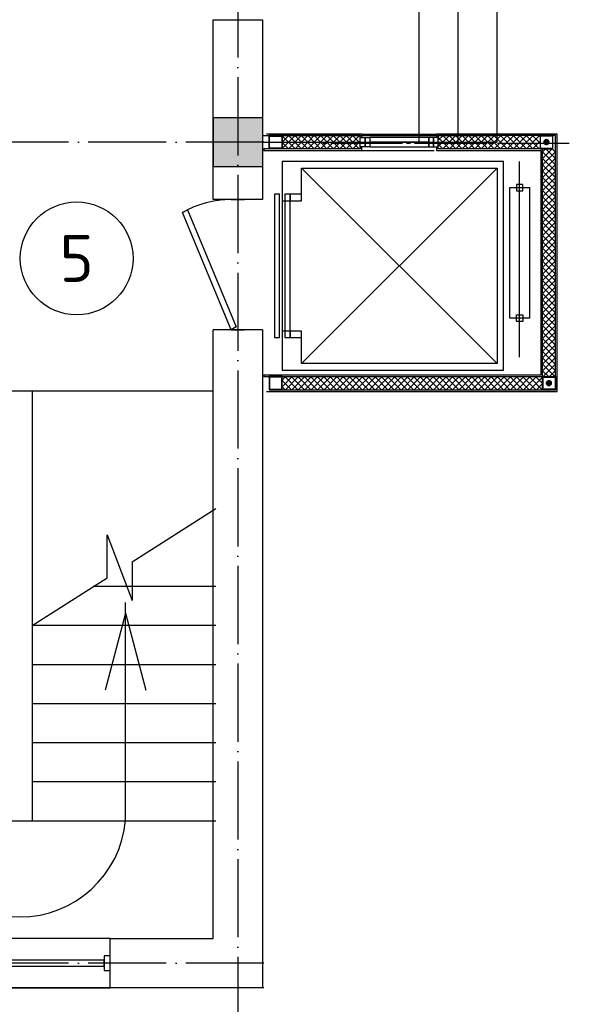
# Model space of a CAD drawing. Header units: millimetres. Extents: x 9824119 to 13672909, y -72394 to 462135.
# Tile 246 of 256: x 10121973 to 10126249, y 8790 to 16346. Entities that reach past the tile are written whole.
import ezdxf

# ---------------------------------------------------------------- set-up
doc = ezdxf.new("R2010")
doc.units = ezdxf.units.MM
doc.linetypes.add('ACAD_ISO04W100', pattern=[30, 24, -3, 0, -3])
for name, color, linetype in [('PDF _0', 7, 'Continuous'), ('PDF _Osi', 5, 'Continuous'), ('PDF _Метал', 7, 'Continuous'), ('PDF _окна', 5, 'Continuous')]:
    doc.layers.add(name, color=color, linetype=linetype)
doc.layers.add('PDF _ПЛАН', color=7, linetype='Continuous', true_color=0x535353)
doc.layers.add('PDF _раз.нар', color=7, linetype='Continuous', true_color=0x004a95)
doc.layers.add('лестн', color=7, linetype='Continuous', lineweight=30)
doc.layers.add('Оси', color=1, linetype='ACAD_ISO04W100', lineweight=0)
doc.styles.add('ISO Proportional', font='isocpeur.ttf')
doc.styles.add('ISOCPEUR', font='isocpeui.ttf')
doc.linetypes.add('ограждение1', pattern='A,6.35,-2.54,[133,ltypeshp.shx,S=2.54,R=0,X=-2.54,Y=0],-2.54,25.4', length=36.83)

# ---------------------------------------------------------------- blocks, each defined once
blk = doc.blocks.new('A$C04BF76B1')
at = {"color": 5}
for points in [[(-1352.5, 569.8), (67.5, 569.8), (67.5, 189.8), (-1352.5, 189.8)], [(-1305, 435.3), (-1305, 324.3), (-1352.5, 324.3), (-1352.5, 435.3)], [(20, 403.5), (20, 356), (-1305, 356), (-1305, 403.5)], [(67.5, 435.3), (67.5, 324.3), (20, 324.3), (20, 435.3)]]:
    blk.add_lwpolyline(points, close=True, dxfattribs=at)
blk = doc.blocks.new('*U149')
for p, q in [((0, 0), (0, -100)), ((1000, 0), (1000, -100))]:
    blk.add_line(p, q)
blk.add_lwpolyline([(0, 0), (899.5, 375), (921.4, 337.1), (21.9, -37.9)], close=True)
blk.add_arc((250, 0), 750, 0, 30)
blk = doc.blocks.new('вамавммммммм')
at = {"lineweight": 25}
h = blk.add_hatch(color=253, dxfattribs=at)
h.dxf.hatch_style = 1
h.paths.add_polyline_path([(1609818.4, 1419327.9), (1609438.4, 1419327.9), (1609438.4, 1419707.9), (1609818.4, 1419707.9)])
at = {"color": 253, "lineweight": 25}
for p, q in [((1609438.4, 1419707.9), (1609438.4, 1420457.9)), ((1609438.4, 1420457.9), (1609702.9, 1420457.9)), ((1609702.9, 1420457.9), (1609818.4, 1420457.9)), ((1609818.4, 1420457.9), (1609818.4, 1419077.9)), ((1609438.4, 1419077.9), (1609438.4, 1419707.9)), ((1609438.4, 1419327.9), (1609438.4, 1419707.9)), ((1609438.4, 1419707.9), (1609438.4, 1419327.9)), ((1609438.4, 1419327.9), (1609438.4, 1419707.9)), ((1609438.4, 1419707.9), (1609818.4, 1419707.9)), ((1609818.4, 1419077.9), (1609438.4, 1419077.9)), ((1609438.4, 1413407.9), (1609438.4, 1418077.9)), ((1609818.4, 1418077.9), (1609438.4, 1418077.9)), ((1609818.4, 1418077.9), (1609818.4, 1413027.9)), ((1608648.4, 1413027.9), (1608648.4, 1413407.9)), ((1608648.4, 1413407.9), (1609438.4, 1413407.9)), ((1609828.4, 1413027.9), (1574438.4, 1413027.9)), ((1609818.4, 1413027.9), (1608648.4, 1413027.9))]:
    blk.add_line(p, q, dxfattribs=at)
blk.add_lwpolyline([(1609818.4, 1419327.9), (1609438.4, 1419327.9), (1609438.4, 1419707.9), (1609818.4, 1419707.9)], close=True, dxfattribs=at)
at = {"color": 253, "lineweight": 25, "ltscale": 20}
blk.add_lwpolyline([(1607143.4, 1417687.9), (1607143.4, 1414315.4, 0.916272), (1608765.5, 1414315.4), (1608765.5, 1415984.1)], format="xyb", dxfattribs=at)
for points in [[(1609438.4, 1417607.9), (1606438.4, 1417607.9)], [(1608048.4, 1417607.9), (1608048.4, 1414307.9)], [(1608815.6, 1416297.6), (1609458.4, 1416707.9)], [(1608623.6, 1416175), (1608623.6, 1416504.9), (1608815.6, 1416001)], [(1608815.6, 1416297.6), (1608815.6, 1416001)], [(1608048.4, 1415807.9), (1608623.6, 1416175)], [(1609458.4, 1416107.9), (1608518.4, 1416107.9)], [(1608765.5, 1415904.1), (1608609, 1415313.7)], [(1608765.5, 1415904.1), (1608922, 1415313.7)], [(1609458.4, 1415807.9), (1608048.4, 1415807.9)], [(1609458.4, 1415507.9), (1608048.4, 1415507.9)], [(1609458.4, 1415207.9), (1608048.4, 1415207.9)], [(1609458.4, 1414907.9), (1608048.4, 1414907.9)], [(1609458.4, 1414607.9), (1608048.4, 1414607.9)], [(1609458.4, 1414307.9), (1606438.4, 1414307.9)]]:
    blk.add_lwpolyline(points, dxfattribs=at)
at = {"color": 253, "lineweight": 25}
blk.add_circle((1608390.2, 1418625.8), 433.1, dxfattribs=at)
at = {"layer": 'PDF _0', "color": 253, "lineweight": 25}
for points in [[(1610581.9, 1419554.7), (1610581.9, 1419580.1), (1609849.5, 1419580.1)], [(1609849.5, 1417605.2), (1612080.5, 1417605.2), (1612080.5, 1419580.1), (1611155.5, 1419580.1), (1611155.5, 1419554.7)], [(1610581.9, 1419580.1), (1611155.5, 1419580.1)], [(1609868.6, 1417617.9), (1612067.8, 1417617.9), (1612067.8, 1419569.5), (1611168.2, 1419569.5), (1611168.2, 1419554.7)], [(1610569.2, 1419542), (1610569.2, 1419569.5), (1609868.6, 1419569.5)], [(1610167, 1419569.5), (1610067.6, 1419467.9), (1609968.1, 1419567.4), (1609970.2, 1419569.5)], [(1610118.4, 1419569.5), (1610016.8, 1419467.9), (1609968.1, 1419516.6)], [(1610067.6, 1419569.5), (1609968.1, 1419470)], [(1610018.9, 1419569.5), (1609968.1, 1419518.7)], [(1610215.7, 1419569.5), (1610116.2, 1419467.9), (1610016.8, 1419569.5)], [(1610266.5, 1419569.5), (1610164.9, 1419467.9), (1610065.4, 1419569.5)], [(1610315.2, 1419569.5), (1610215.7, 1419467.9), (1610114.1, 1419569.5)], [(1610363.9, 1419569.5), (1610264.4, 1419467.9), (1610164.9, 1419569.5)], [(1610414.7, 1419569.5), (1610313.1, 1419467.9), (1610213.6, 1419569.5)], [(1610463.4, 1419569.5), (1610363.9, 1419467.9), (1610262.3, 1419569.5)], [(1610512.1, 1419569.5), (1610412.6, 1419467.9), (1610313.1, 1419569.5)], [(1610562.9, 1419569.5), (1610461.3, 1419467.9), (1610361.8, 1419569.5)], [(1610569.2, 1419525.1), (1610512.1, 1419467.9), (1610410.5, 1419569.5)], [(1610569.2, 1419476.4), (1610560.7, 1419467.9), (1610461.3, 1419569.5)], [(1610509.9, 1419569.5), (1610569.2, 1419510.2)], [(1610558.6, 1419569.5), (1610569.2, 1419558.9)], [(1611352.4, 1419569.5), (1611252.9, 1419467.9), (1611168.2, 1419552.6)], [(1611303.7, 1419569.5), (1611202.1, 1419467.9), (1611168.2, 1419501.8)], [(1611252.9, 1419569.5), (1611168.2, 1419484.8)], [(1611204.2, 1419569.5), (1611168.2, 1419533.5)], [(1611401, 1419569.5), (1611301.6, 1419467.9), (1611202.1, 1419569.5)], [(1611451.8, 1419569.5), (1611350.2, 1419467.9), (1611250.8, 1419569.5)], [(1611500.5, 1419569.5), (1611401, 1419467.9), (1611299.5, 1419569.5)], [(1611549.2, 1419569.5), (1611449.7, 1419467.9), (1611350.2, 1419569.5)], [(1611600, 1419569.5), (1611498.4, 1419467.9), (1611398.9, 1419569.5)], [(1611648.7, 1419569.5), (1611549.2, 1419467.9), (1611447.6, 1419569.5)], [(1611697.4, 1419569.5), (1611597.9, 1419467.9), (1611498.4, 1419569.5)], [(1611748.2, 1419569.5), (1611646.6, 1419467.9), (1611547.1, 1419569.5)], [(1611796.9, 1419569.5), (1611697.4, 1419467.9), (1611595.8, 1419569.5)], [(1611845.5, 1419569.5), (1611746.1, 1419467.9), (1611646.6, 1419569.5)], [(1611896.3, 1419569.5), (1611794.7, 1419467.9), (1611695.3, 1419569.5)], [(1611945, 1419569.5), (1611845.5, 1419467.9), (1611743.9, 1419569.5)], [(1611951.4, 1419525.1), (1611894.2, 1419467.9), (1611794.7, 1419569.5)], [(1611951.4, 1419476.4), (1611942.9, 1419467.9), (1611843.4, 1419569.5)], [(1611892.1, 1419569.5), (1611951.4, 1419510.2)], [(1611942.9, 1419569.5), (1611951.4, 1419558.9)], [(1611155.5, 1419482.7), (1611155.5, 1419455.2), (1611955.6, 1419455.2), (1611955.6, 1417730.1), (1609828.4, 1417730.1), (1609828.4, 1417719.5), (1611968.3, 1417719.5), (1611968.3, 1419467.9), (1611168.2, 1419467.9), (1611168.2, 1419482.7)], [(1610569.2, 1419482.7), (1610569.2, 1419467.9), (1609828.4, 1419467.9), (1609828.4, 1419455.2), (1610581.9, 1419455.2), (1610581.9, 1419482.7)], [(1610560.7, 1419455.2), (1611136.5, 1419455.2)], [(1612067.8, 1419442.5), (1612042.4, 1419467.9), (1611968.3, 1419393.8), (1612067.8, 1419294.3)], [(1612067.8, 1419393.8), (1611993.7, 1419467.9), (1611968.3, 1419444.6), (1612067.8, 1419343)], [(1612067.8, 1419444.6), (1611968.3, 1419345.1), (1612067.8, 1419245.7)], [(1612067.8, 1419395.9), (1611968.3, 1419296.5), (1612067.8, 1419194.9)], [(1612067.8, 1419347.3), (1611968.3, 1419245.7), (1612067.8, 1419146.2)], [(1612067.8, 1419296.5), (1611968.3, 1419197), (1612067.8, 1419097.5)], [(1612067.8, 1419247.8), (1611968.3, 1419148.3), (1612067.8, 1419046.7)], [(1612067.8, 1419199.1), (1611968.3, 1419097.5), (1612067.8, 1418998)], [(1612067.8, 1419148.3), (1611968.3, 1419048.8), (1612067.8, 1418949.3)], [(1612067.8, 1419099.6), (1611968.3, 1419000.1), (1612067.8, 1418898.5)], [(1612067.8, 1419050.9), (1611968.3, 1418949.3), (1612067.8, 1418849.8)], [(1612067.8, 1419000.1), (1611968.3, 1418900.6), (1612067.8, 1418801.2)], [(1612067.8, 1418951.4), (1611968.3, 1418852), (1612067.8, 1418750.4)], [(1612067.8, 1418902.8), (1611968.3, 1418801.2), (1612067.8, 1418701.7)], [(1612067.8, 1418852), (1611968.3, 1418752.5), (1612067.8, 1418653)], [(1612067.8, 1418803.3), (1611968.3, 1418703.8), (1612067.8, 1418602.2)], [(1612067.8, 1418754.6), (1611968.3, 1418653), (1612067.8, 1418553.5)], [(1612067.8, 1418703.8), (1611968.3, 1418604.3), (1612067.8, 1418504.8)], [(1612067.8, 1418655.1), (1611968.3, 1418555.6), (1612067.8, 1418454)], [(1612067.8, 1418606.4), (1611968.3, 1418504.8), (1612067.8, 1418405.3)], [(1612067.8, 1418555.6), (1611968.3, 1418456.1), (1612067.8, 1418356.7)], [(1612067.8, 1418506.9), (1611968.3, 1418407.5), (1612067.8, 1418305.9)], [(1612067.8, 1418458.3), (1611968.3, 1418356.7), (1612067.8, 1418257.2)], [(1612067.8, 1418407.5), (1611968.3, 1418308), (1612067.8, 1418208.5)], [(1612067.8, 1418358.8), (1611968.3, 1418259.3), (1612067.8, 1418157.7)], [(1612067.8, 1418310.1), (1611968.3, 1418208.5), (1612067.8, 1418109)], [(1612067.8, 1418259.3), (1611968.3, 1418159.8), (1612067.8, 1418060.3)], [(1612067.8, 1418210.6), (1611968.3, 1418111.1), (1612067.8, 1418009.5)], [(1612067.8, 1418161.9), (1611968.3, 1418060.3), (1612067.8, 1417960.8)], [(1612067.8, 1418111.1), (1611968.3, 1418011.6), (1612067.8, 1417912.2)], [(1612067.8, 1418062.4), (1611968.3, 1417963), (1612067.8, 1417861.4)], [(1612067.8, 1418013.8), (1611968.3, 1417912.2), (1612067.8, 1417812.7)], [(1612067.8, 1417963), (1611968.3, 1417863.5), (1612067.8, 1417764)], [(1612067.8, 1417914.3), (1611968.3, 1417814.8), (1612063.6, 1417719.5)], [(1612067.8, 1417865.6), (1611968.3, 1417764), (1612014.9, 1417719.5)], [(1612067.8, 1417814.8), (1611972.5, 1417719.5)], [(1612067.8, 1417766.1), (1612021.2, 1417719.5)], [(1610046.4, 1417719.5), (1609968.1, 1417641.2), (1609991.4, 1417617.9)], [(1609995.6, 1417719.5), (1609968.1, 1417692)], [(1609968.1, 1417689.9), (1610040, 1417617.9)], [(1609989.2, 1417719.5), (1610088.7, 1417617.9)], [(1610095.1, 1417719.5), (1609995.6, 1417617.9)], [(1610037.9, 1417719.5), (1610139.5, 1417617.9)], [(1610143.8, 1417719.5), (1610044.3, 1417617.9)], [(1610088.7, 1417719.5), (1610188.2, 1417617.9)], [(1610194.6, 1417719.5), (1610093, 1417617.9)], [(1610137.4, 1417719.5), (1610236.9, 1417617.9)], [(1610243.2, 1417719.5), (1610143.8, 1417617.9)], [(1610186.1, 1417719.5), (1610287.7, 1417617.9)], [(1610291.9, 1417719.5), (1610192.4, 1417617.9)], [(1610236.9, 1417719.5), (1610336.4, 1417617.9)], [(1610342.7, 1417719.5), (1610241.1, 1417617.9)], [(1610285.6, 1417719.5), (1610385.1, 1417617.9)], [(1610391.4, 1417719.5), (1610291.9, 1417617.9)], [(1610334.3, 1417719.5), (1610435.9, 1417617.9)], [(1610440.1, 1417719.5), (1610340.6, 1417617.9)], [(1610385.1, 1417719.5), (1610484.5, 1417617.9)], [(1610490.9, 1417719.5), (1610389.3, 1417617.9)], [(1610433.7, 1417719.5), (1610533.2, 1417617.9)], [(1610539.6, 1417719.5), (1610440.1, 1417617.9)], [(1610482.4, 1417719.5), (1610584, 1417617.9)], [(1610588.3, 1417719.5), (1610488.8, 1417617.9)], [(1610533.2, 1417719.5), (1610632.7, 1417617.9)], [(1610639.1, 1417719.5), (1610537.5, 1417617.9)], [(1610581.9, 1417719.5), (1610681.4, 1417617.9)], [(1610687.7, 1417719.5), (1610588.3, 1417617.9)], [(1610630.6, 1417719.5), (1610732.2, 1417617.9)], [(1610736.4, 1417719.5), (1610636.9, 1417617.9)], [(1610681.4, 1417719.5), (1610780.9, 1417617.9)], [(1610787.2, 1417719.5), (1610685.6, 1417617.9)], [(1610730.1, 1417719.5), (1610829.6, 1417617.9)], [(1610835.9, 1417719.5), (1610736.4, 1417617.9)], [(1610778.8, 1417719.5), (1610880.4, 1417617.9)], [(1610884.6, 1417719.5), (1610785.1, 1417617.9)], [(1610829.6, 1417719.5), (1610929, 1417617.9)], [(1610935.4, 1417719.5), (1610833.8, 1417617.9)], [(1610878.2, 1417719.5), (1610977.7, 1417617.9)], [(1610984.1, 1417719.5), (1610884.6, 1417617.9)], [(1610926.9, 1417719.5), (1611028.5, 1417617.9)], [(1611032.8, 1417719.5), (1610933.3, 1417617.9)], [(1610977.7, 1417719.5), (1611077.2, 1417617.9)], [(1611083.6, 1417719.5), (1610982, 1417617.9)], [(1611026.4, 1417719.5), (1611125.9, 1417617.9)], [(1611132.2, 1417719.5), (1611032.8, 1417617.9)], [(1611075.1, 1417719.5), (1611176.7, 1417617.9)], [(1611180.9, 1417719.5), (1611081.4, 1417617.9)], [(1611125.9, 1417719.5), (1611225.4, 1417617.9)], [(1611231.7, 1417719.5), (1611130.1, 1417617.9)], [(1611174.6, 1417719.5), (1611274.1, 1417617.9)], [(1611280.4, 1417719.5), (1611180.9, 1417617.9)], [(1611223.3, 1417719.5), (1611324.9, 1417617.9)], [(1611329.1, 1417719.5), (1611229.6, 1417617.9)], [(1611274.1, 1417719.5), (1611373.5, 1417617.9)], [(1611379.9, 1417719.5), (1611278.3, 1417617.9)], [(1611322.7, 1417719.5), (1611422.2, 1417617.9)], [(1611428.6, 1417719.5), (1611329.1, 1417617.9)], [(1611371.4, 1417719.5), (1611473, 1417617.9)], [(1611477.2, 1417719.5), (1611377.8, 1417617.9)], [(1611422.2, 1417719.5), (1611521.7, 1417617.9)], [(1611528, 1417719.5), (1611426.4, 1417617.9)], [(1611470.9, 1417719.5), (1611570.4, 1417617.9)], [(1611576.7, 1417719.5), (1611477.2, 1417617.9)], [(1611519.6, 1417719.5), (1611621.2, 1417617.9)], [(1611625.4, 1417719.5), (1611525.9, 1417617.9)], [(1611570.4, 1417719.5), (1611669.9, 1417617.9)], [(1611676.2, 1417719.5), (1611574.6, 1417617.9)], [(1611619.1, 1417719.5), (1611718.5, 1417617.9)], [(1611724.9, 1417719.5), (1611625.4, 1417617.9)], [(1611667.7, 1417719.5), (1611769.3, 1417617.9)], [(1611773.6, 1417719.5), (1611674.1, 1417617.9)], [(1611718.5, 1417719.5), (1611818, 1417617.9)], [(1611824.4, 1417719.5), (1611722.8, 1417617.9)], [(1611767.2, 1417719.5), (1611866.7, 1417617.9)], [(1611873.1, 1417719.5), (1611773.6, 1417617.9)], [(1611815.9, 1417719.5), (1611917.5, 1417617.9)], [(1611921.7, 1417719.5), (1611822.3, 1417617.9)], [(1611866.7, 1417719.5), (1611966.2, 1417617.9)], [(1611964.1, 1417719.5), (1611968.3, 1417715.3), (1611870.9, 1417617.9)], [(1611915.4, 1417719.5), (1611968.3, 1417666.6), (1611921.7, 1417617.9)]]:
    blk.add_lwpolyline(points, dxfattribs=at)
at = {"layer": 'PDF _Osi', "color": 253, "lineweight": 25}
for points in [[(1610313.1, 1419508.1), (1610283.5, 1419508.1)], [(1610893.1, 1419508.1), (1610342.7, 1419508.1)], [(1610954.4, 1419508.1), (1610922.7, 1419508.1)], [(1611534.4, 1419508.1), (1610984.1, 1419508.1)], [(1611593.7, 1419508.1), (1611564, 1419508.1)], [(1612173.6, 1419508.1), (1611623.3, 1419508.1)]]:
    blk.add_lwpolyline(points, dxfattribs=at)
at = {"layer": 'PDF _Метал', "color": 253, "lineweight": 25}
for points in [[(1609968.1, 1419467.9), (1609868.6, 1419467.9), (1609868.6, 1419569.5), (1609968.1, 1419569.5)], [(1609966, 1419472.1), (1609870.7, 1419472.1), (1609870.7, 1419565.3), (1609966, 1419565.3)], [(1611949.3, 1419467.9), (1612048.7, 1419467.9), (1612048.7, 1419569.5), (1611949.3, 1419569.5)], [(1611951.4, 1419472.1), (1612046.6, 1419472.1), (1612046.6, 1419565.3), (1611951.4, 1419565.3)], [(1609968.1, 1417719.5), (1609868.6, 1417719.5), (1609868.6, 1417617.9), (1609968.1, 1417617.9)], [(1609966, 1417715.3), (1609870.7, 1417715.3), (1609870.7, 1417622.2), (1609966, 1417622.2)], [(1611968.3, 1417719.5), (1612067.8, 1417719.5), (1612067.8, 1417617.9), (1611968.3, 1417617.9)], [(1611972.5, 1417715.3), (1612065.7, 1417715.3), (1612065.7, 1417622.2), (1611972.5, 1417622.2)]]:
    blk.add_lwpolyline(points, close=True, dxfattribs=at)
at = {"layer": 'PDF _окна', "color": 253, "lineweight": 25}
for points in [[(1610605.2, 1419482.7), (1610605.2, 1419554.7), (1610641.2, 1419554.7), (1610641.2, 1419482.7), (1610605.2, 1419482.7), (1610569.2, 1419482.7), (1610569.2, 1419554.7), (1610605.2, 1419554.7)], [(1611096.3, 1419554.7), (1610641.2, 1419554.7), (1610641.2, 1419482.7), (1611096.3, 1419482.7)], [(1611132.2, 1419482.7), (1611132.2, 1419554.7), (1611096.3, 1419554.7), (1611096.3, 1419482.7), (1611132.2, 1419482.7), (1611168.2, 1419482.7), (1611168.2, 1419554.7), (1611132.2, 1419554.7)]]:
    blk.add_lwpolyline(points, close=True, dxfattribs=at)
blk.add_lwpolyline([(1611096.3, 1419518.7), (1610641.2, 1419518.7)], dxfattribs=at)
at = {"layer": 'PDF _ПЛАН', "color": 253, "lineweight": 25}
for points in [[(1609968.1, 1419368.4), (1609968.1, 1417768.2), (1611667.7, 1417768.2), (1611667.7, 1419368.4)], [(1609949, 1418018), (1609949, 1419118.7), (1609908.8, 1419118.7), (1609908.8, 1418018)], [(1610029.5, 1418018), (1610118.4, 1418018), (1610118.4, 1418068.8), (1610029.5, 1418068.8), (1610029.5, 1418018), (1610029.5, 1419118.7), (1609989.2, 1419118.7), (1609989.2, 1418018)], [(1610029.5, 1419118.7), (1610029.5, 1419067.9), (1610118.4, 1419067.9), (1610118.4, 1419118.7)], [(1611718.5, 1419169.5), (1611868.8, 1419169.5), (1611868.8, 1418168.3), (1611718.5, 1418168.3)], [(1611769.3, 1419144.1), (1611818, 1419144.1), (1611818, 1419192.7), (1611769.3, 1419192.7)], [(1611769.3, 1418193.7), (1611818, 1418193.7), (1611818, 1418142.9), (1611769.3, 1418142.9)]]:
    blk.add_lwpolyline(points, close=True, dxfattribs=at)
for points in [[(1611792.6, 1417867.7), (1611792.6, 1419368.4)], [(1609968.1, 1419067.9), (1610118.4, 1419067.9), (1610118.4, 1419317.6), (1611619.1, 1419317.6), (1611619.1, 1417819), (1610118.4, 1417819), (1610118.4, 1418068.8), (1609968.1, 1418068.8)], [(1611619.1, 1417819), (1610118.4, 1419317.6)], [(1610118.4, 1417819), (1611619.1, 1419317.6)]]:
    blk.add_lwpolyline(points, dxfattribs=at)
at = {"layer": 'PDF _раз.нар', "color": 253, "lineweight": 25, "transparency": 33554559}
for points in [[(1611983.1, 1419537.8), (1611974.7, 1419527.2), (1611997.9, 1419518.7)], [(1611974.7, 1419527.2), (1611997.9, 1419518.7), (1611974.7, 1419514.5)], [(1611997.9, 1419518.7), (1611974.7, 1419514.5), (1611978.9, 1419501.8)], [(1611978.9, 1419501.8), (1611989.5, 1419495.4), (1611997.9, 1419518.7)], [(1611997.9, 1419518.7), (1611993.7, 1419544.1), (1611983.1, 1419537.8)], [(1611989.5, 1419495.4), (1611997.9, 1419518.7), (1612002.2, 1419493.3)], [(1612006.4, 1419542), (1611997.9, 1419518.7), (1611993.7, 1419544.1)], [(1612017, 1419535.6), (1612006.4, 1419542), (1611997.9, 1419518.7)], [(1611997.9, 1419518.7), (1612023.3, 1419522.9), (1612017, 1419535.6)], [(1612021.2, 1419510.2), (1611997.9, 1419518.7), (1612023.3, 1419522.9)], [(1611997.9, 1419518.7), (1612002.2, 1419493.3), (1612014.9, 1419499.7)], [(1612014.9, 1419499.7), (1612021.2, 1419510.2), (1611997.9, 1419518.7)], [(1612019.1, 1417668.7), (1612000.1, 1417685.7), (1611993.7, 1417675.1)], [(1612010.6, 1417692), (1612019.1, 1417668.7), (1612000.1, 1417685.7)], [(1612023.3, 1417692), (1612010.6, 1417692), (1612019.1, 1417668.7)], [(1612019.1, 1417668.7), (1612036, 1417687.8), (1612023.3, 1417692)], [(1612042.4, 1417675.1), (1612019.1, 1417668.7), (1612036, 1417687.8)], [(1611993.7, 1417675.1), (1611993.7, 1417662.4), (1612019.1, 1417668.7)], [(1611993.7, 1417662.4), (1612019.1, 1417668.7), (1612002.2, 1417649.7)], [(1612019.1, 1417668.7), (1612002.2, 1417649.7), (1612012.8, 1417643.3)], [(1612012.8, 1417643.3), (1612025.5, 1417645.5), (1612019.1, 1417668.7)], [(1612042.4, 1417662.4), (1612042.4, 1417675.1), (1612019.1, 1417668.7)], [(1612025.5, 1417645.5), (1612019.1, 1417668.7), (1612036, 1417651.8)], [(1612019.1, 1417668.7), (1612036, 1417651.8), (1612042.4, 1417662.4)]]:
    blk.add_solid(points, dxfattribs=at)
at = {"layer": 'лестн', "color": 253, "lineweight": 25}
for p, q in [((1611018.4, 1422717.9), (1611018.4, 1419517.9)), ((1611318.4, 1422717.9), (1611318.4, 1419517.9)), ((1611618.4, 1422717.9), (1611618.4, 1419517.9)), ((1609818.4, 1419517.9), (1611618.4, 1419517.9))]:
    blk.add_line(p, q, dxfattribs=at)
at = {"layer": 'лестн', "color": 253, "linetype": 'ограждение1', "lineweight": 25, "ltscale": 15}
blk.add_line((1609818.4, 1419567.9), (1611618.4, 1419567.9), dxfattribs=at)
at = {"layer": 'Оси', "color": 18, "lineweight": 25, "ltscale": 25, "true_color": 0x000000}
for p, q in [((1609628.4, 1429017.9), (1609628.4, 1409318.2)), ((1609828.4, 1419517.9), (1570469.5, 1419517.9)), ((1609828.4, 1413217.9), (1570469.5, 1413217.9))]:
    blk.add_line(p, q, dxfattribs=at)
at = {"color": 253, "lineweight": 25, "rotation": 89.99999999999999}
blk.add_blockref('*U149', (1609578.4, 1418077.9), dxfattribs=at)
at = {"color": 253, "lineweight": 25, "xscale": -1}
blk.add_blockref('A$C04BF76B1', (1607295.9, 1412838.1), dxfattribs=at)
at = {"color": 253, "lineweight": 25, "insert": (1608390.2, 1418625.8), "char_height": 360, "width": 959.299, "attachment_point": 5, "style": 'ISO Proportional'}
blk.add_mtext('5', dxfattribs=at)

msp = doc.modelspace()

# ---------------------------------------------------------------- block references
msp.add_blockref('вамавммммммм', (8514020.8, -1404111.5))

# ---------------------------------------------------------------- texts
at = {"char_height": 300, "attachment_point": 1, "style": 'ISOCPEUR'}
for s, insert, width in [('\\pi13638.10589;{\\fISOCPEUR|b0|i0|c204|p34;\\H1.66667x;\\L\\C7;\\P\\pi10874.35036;\\H1.1x;Общие указания\\l\\P\\pi13638.10589;\\P\\pi-900,l1200,t1200;\\H0.72727x;1.^IПроект выполнен на основании задания заказчика и задания на проектирование архитектурно-строительных чертежей.\\P2.^IПроект соответствует действующим нормам :\\P\\pl900,t900;\\fSymbol|b0|i0|c2|p18;·^I\\fISOCPEUR|b0|i0|c204|p34;КМК 2. 04.05-97* "Отопление, вентиляция и кондиционирование воздуха".\\P\\fSymbol|b0|i0|c2|p18;·^I\\fISOCPEUR|b0|i0|c204|p34;ШНК 2.08.02-09* "Общественные здания и сооружение" \\P\\fSymbol|b0|i0|c2|p18;·^I\\fISOCPEUR|b0|i0|c204|p34;КМК 2.01.01-94 "Климатические и физико-геологические данные для проектирования".\\P\\fSymbol|b0|i0|c2|p18;·^I\\fISOCPEUR|b0|i0|c204|p34;КМК 2.01.04-97* "Строительная теплотехника".\\P\\fSymbol|b0|i0|c2|p18;·^I\\fISOCPEUR|b0|i0|c204|p34;ГОСТ 21.602-2003 "Правила выполнения рабочей документации отопления, вентиляции и кондиционирования".\\P\\fSymbol|b0|i0|c2|p18;·^I\\fISOCPEUR|b0|i0|c204|p34;ШНК \\fISOCPEUR|b0|i0|c186|p34;2.01.02-04\\fISOCPEUR|b0|i0|c204|p34; - \\fISOCPEUR|b0|i0|c186|p34;"\\fISOCPEUR|b0|i0|c204|p34;Пожарная безопасность зданий и сооружений\\fISOCPEUR|b0|i0|c186|p34;"\\fISOCPEUR|b0|i0|c204|p34;;\\P\\pl1200,t1200;3.^I  Расчетные параметры наружного воздуха для проектирования отопления, вентиляции и кондиционирования воздуха приняты по КМК 2.01.01-94.\\P\\pi-300,l300,tz;      Для проектирования отопления, вентиляции и кондиционирования воздуха: \\P\\pl1500,t1500;-^IХолодный  период  года Тн\\fISOCPEUR|b0|i0|c186|p34;=-14.0°C\\fISOCPEUR|b0|i0|c204|p34;; I=-12,4 кДж/кг (Парам. Б);\\P-^IТеплый  период  года Тн=33°C; I=55,7 кДж/кг  (Парам. А);\\P-^IТеплый  период  года Тн=37,5°C; I=65,2 кДж/кг (Парам. Б);\\P-^IСкорость ветра  - V=1,6 м/сек - холодный период;\\P-^IСкорость ветра  - V=1,9 м/сек - теплый  период;\\P-^IПродолжительность отопительного периода  Zот.пер.=129суток;\\P-^IСредняя температура отопительного периода  tот.пер.=2,7°C;\\P-^IБарометрическое давление в районе строительства Рбар=950 Гпа.\\P\\pi600,l0,tz;\\P\\pi11458.1097;\\LТЕПЛОСНАБЖЕНИЕ\\P\\pi13638.10589;\\l\\P\\pi0;\\C0;В качестве источника тепла выбран установленный во дворе здания тепловой насос, рассчитанный на работу в температурном режиме 40–30 °C.^J^JСистема отопления спроектирована как двухтрубная, в ней используются напольный фанкойл.\\P^JОсновным источником тепла является тепловой насос. \\P^JОсновное охлаждение осуществляется с помощью\\Pтепловых насосов. Для отвода конденсата, образующегося в фанкойлах, предусмотрены дренажные трубы. Основные водосточные и обратные трубы выполнены из полипропилена. \\P\\pi600;^JОсновные подающие и обратные трубы выполнены из полипропилена. Слив воды из системы осуществляется через регулировочный узел. Для снижения теплопотерь через трубы выполнены работы по теплоизоляции.\\C7; \\P\\pi12278.10827;\\LОТОПЛЕНИЕ\\l\\P\\pi0;  Для достижения  комфортных условий в зимнее время и компенсации теплопотерь в помещениях установлены \\C0;фанкойл\\C7;ы обеспечивающие в помещениях нормируемую температуру воздуха:\\P\\pi-300,l1500,t1500;-^IКабинет врача +20°C.\\P-^IЗал       +22°C.\\P-^IФизиотерапия     +21°C.\\P\\pi0,l0,tz;   На каждом приборе предусматривается устанавка термостатического клапана и запорного крана. Рекомендуется применить трубопроводы стабильные полипропиленовые. Система теплоснабжения \\C0;фанкойл\\C7;ов двухтрубная с принудительной циркуляцией, горизонтальная. Удаление воздуха осуществляется из воздухоспускных кранов установленных в \\C0;фанкойл\\C7;ах. Все монтажные и наладочные работы проводить в соответствии с нормативными документами и инструкциям фирм-изготовителя.}', (9986122.2, 27067.1), 27276.212), ('{\\fISOCPEUR|b0|i0|c204|p34;\\C7;^I\\A1;\\L\\P\\pi10515.36534;\\H1.33333x;ВЕНТИЛЯЦИЯ\\P\\pi0;\\l^IВ здании предусмотрена приточно-вытяжная вентиляция с естественным и \\Pмеханическим побуждением, для функционально различных и конструктивно раздельных групп \\Pпомещений.   ^I  \\P^IТакже предусматривается естественная вентиляция с удалением и поступлением воздуха через окна и двери.\\P^IУдаление воздуха из помещений производится с помощью вытяжных решеток.\\P^IМатериал воздуховодов - тонколистовая оцинкованная сталь по ГОСТ 14918-80.\\P^IВоздуховоды систем вытяжной вентиляции выполняются класса "Н" (нормально плотный).\\P^IМонтаж систем вентиляции выполнить в соответствии с \\A0;КМК 3.05.01.-9\\A1;7\\P\\A0;\\L\\P\\pi12075.36144;\\P\\pi7995.37164;ПРИМЕЧАНИЯ (ТЕПЛОСНАБЖЕНИЕ)\\P\\pi-900,l900,t900;\\l1.^IЧертеж читать совместно со спецификацией и с другими разделами проекта.\\P2.^IМонтаж оборудования и трубопроводов производить в соответствии с местными \\P\\pi0;действующими нормами и правилами, и требованиями завода-изготовителя оборудования.\\P\\pi-900;3.^IТрубопроводы системы теплоснабжения радиаторов приняты полипропиленовыми.\\P4.^IНа планах и схемах указаны наружный диаметр и толщина стенки полипропиленовых \\P\\pi0;трубопроводов.\\P\\pi-900;5.^IПриборы и трубопроводы нанесены условно.\\P6.^IУклон трубопроводов выполнить согласно схемам в сторону ближайшего вертикального \\P\\pi0;стояка.\\P\\pi-900;7.^IВсе отметки указаны от уровня пола этажа. \\P8.^IКрепить трубу в штробе каждые 2 метра.\\P9.^IТрубопроводы отопления, прокладываемые в полу покрыть трубчатой тепловой изоляцией \\P\\pi0;из вспученного полителена "Isocom" толщиной 9 мм.\\P\\pi-900;10.^IДиаметры запорно-регулирующей арматуры и фильтров соответствуют диаметру \\P\\pi0;трубопроводов, если не указано иное.\\P\\pi3390,l600,tz;\\P\\pi5455.37799,l0;\\LПРИМЕЧАНИЯ (ВЕНТИЛЯЦИЯ И КОНДИЦИОНИРОВАНИЕ)\\l\\P\\pi-900,l900,t900;1.^IВентиляционные системы показаны условно.\\P2.^IЧертеж читать совместно со спецификацией и остальными разделами проекта \\P3.^IВсе неплотности при пересечении инженерными коммуникациями огнестойких стен, \\P\\pi0;перекрытий и перегородок заделать материалами, соответствующими по степени \\Pогнестойкости пересекаемым ограждениям.\\P\\pi-900;4.^IВ сан-узлах двери не оборудованные переточными решетками, предусмотреть с \\P\\pi0;подрезкой дверного полотна, высота щели не менее 20 мм. Если конструкция дверей не \\Pпозволяет предусмотреть щели в нижней части, то необходимо выполнить установку \\Pжалюзийной решетки в нижней половине двери.\\P\\pi-900;5.^IРазместить все приборы для измерения температуры, давления и скорости потока в \\P\\pi0;доступных местах с прямыми секциями труб или воздуховодов наверху или внизу, \\Pсогласно рекомендациям завода изготовителя для точности показаний.\\P\\pi-900;6.^IУстановить расположение диффузоров, отдушин и вентиляционных решеток согласно \\P\\pi0;архитектурным планам потолка, освещения и другим деталям/узлам потолка и \\Pвыполнить незначительные изменения для обеспечения соответствия.\\P\\pi-900;7.^IМонтаж оборудования выполнить в соответствии с местными нормами и правилами, а \\P\\pi0;так же требованиями завода-изготовителя оборудования \\P\\pi-900;8.^IВсе отметки оборудований даны от пола этажа.\\P}', (10015733.6, 26003.4), 24350.724)]:
    msp.add_mtext(s, dxfattribs=dict(at, insert=insert, width=width))

doc.saveas('drawing.dxf')
